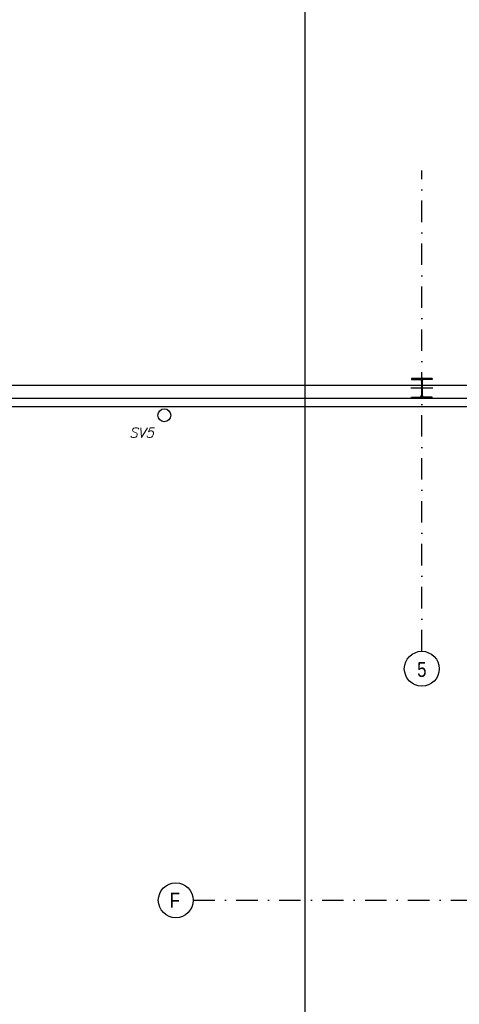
# Model space of a CAD drawing. Header units: millimetres. Extents: x 6435372 to 7248404, y 1559872 to 1886246.
# Tile 36 of 207: x 6639442 to 6644564, y 1714305 to 1725776. Entities that reach past the tile are written whole.
import ezdxf
from ezdxf.enums import TextEntityAlignment as Align

# ---------------------------------------------------------------- set-up
doc = ezdxf.new("R2010")
doc.units = ezdxf.units.MM
doc.linetypes.add('DASHDOT', pattern=[1, 0.5, -0.25, 0, -0.25])
doc.layers.add('matrice DPS', color=122, linetype='Continuous')
doc.layers.add('UT_potrubí', color=10, linetype='Continuous', lineweight=30)
doc.styles.add('ARIAL', font='arial.ttf')
doc.styles.add('KURZIVA', font='italic__.ttf')

# ---------------------------------------------------------------- blocks, each defined once
blk = doc.blocks.new('CK_S_EXT_HEAHEA240')
for p, q in [((-120, 115), (120, 115)), ((-120, 115), (-120, 103)), ((120, 115), (120, 103)), ((-120, 103), (-24.75, 103)), ((-3.75, -82), (-3.75, 82)), ((3.75, -82), (3.75, 82)), ((120, 103), (24.75, 103)), ((-120, -115), (-120, -103)), ((-120, -103), (-24.75, -103)), ((120, -103), (24.75, -103)), ((120, -115), (120, -103)), ((-120, -115), (120, -115))]:
    blk.add_line(p, q)
for centre, start, end in [((-24.75, 82), 0, 90), ((24.75, 82), 90, 180), ((-24.75, -82), 270, 0), ((24.75, -82), 180, 270)]:
    blk.add_arc(centre, 21, start, end)

msp = doc.modelspace()

# ---------------------------------------------------------------- linework, layer by layer
at = {"layer": 'matrice DPS', "linetype": 'DASHDOT', "ltscale": 500}
for p, q in [((6644127, 1718418), (6644127, 1724018)), ((6641464.7, 1715518), (6646127, 1715518))]:
    msp.add_line(p, q, dxfattribs=at)
at = {"layer": 'matrice DPS', "ltscale": 500}
for p, q in [((6644127, 1721608), (6644127, 1721358)), ((6608613.3, 1721518), (6646115, 1721518)), ((6644257, 1721483), (6643997, 1721483)), ((6620007, 1721368), (6656842, 1721368)), ((6619907, 1721268), (6645737, 1721268))]:
    msp.add_line(p, q, dxfattribs=at)
for centre, radius in [((6641126.4, 1721168), 75), ((6644127, 1718214.1), 203.9), ((6641260.7, 1715518), 203.9)]:
    msp.add_circle(centre, radius, dxfattribs=at)
at = {"layer": 'UT_potrubí', "ltscale": 400}
msp.add_lwpolyline([(6642766.4, 1746386), (6672466.4, 1746386), (6672466.4, 1704386), (6642766.4, 1704386)], close=True, dxfattribs=at)

# ---------------------------------------------------------------- block references
at = {"layer": 'matrice DPS', "ltscale": 500, "rotation": 180}
msp.add_blockref('CK_S_EXT_HEAHEA240', (6644127, 1721483), dxfattribs=at)

# ---------------------------------------------------------------- texts
at = {"layer": 'matrice DPS', "ltscale": 500, "style": 'KURZIVA'}
msp.add_text('SV5', height=115, dxfattribs=at).set_placement((6640718.7, 1720908.2))
at = {"layer": 'matrice DPS', "ltscale": 500, "style": 'ARIAL', "width": 0.8}
for s, p in [('5', (6644127, 1718205.6)), ('F', (6641249.2, 1715518))]:
    msp.add_text(s, height=175, dxfattribs=at).set_placement(p, align=Align.MIDDLE)

doc.saveas('drawing.dxf')
